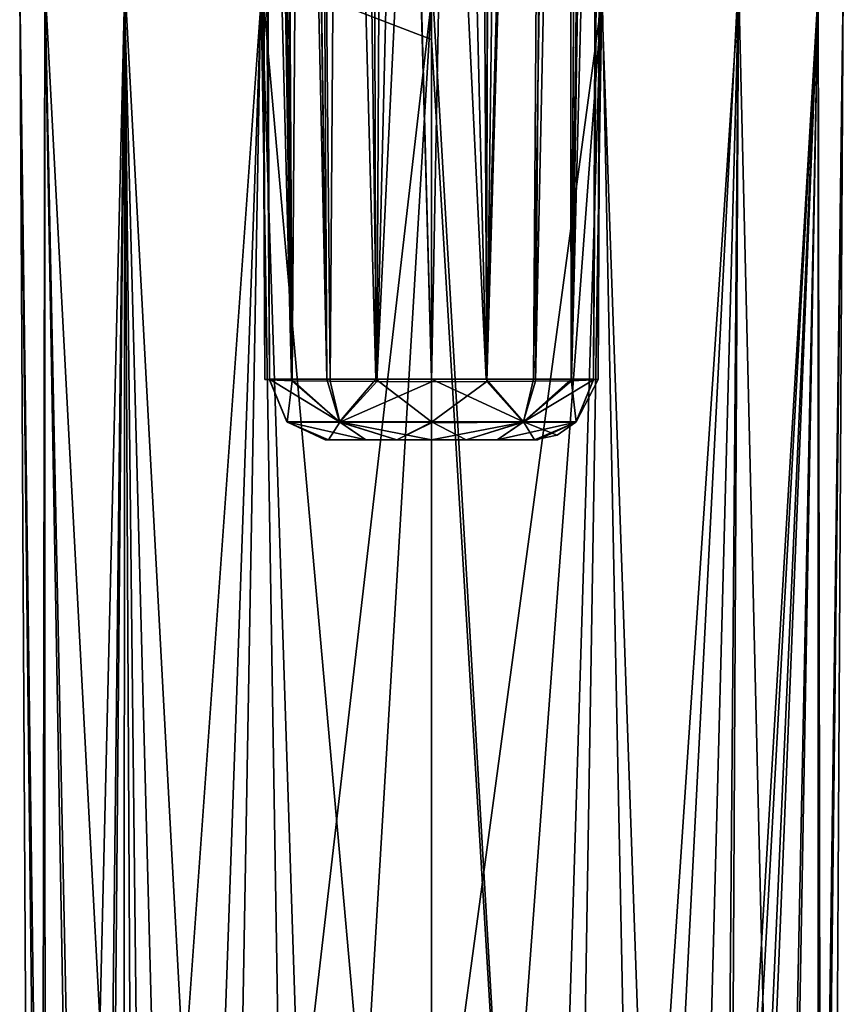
# Model space of a CAD drawing. Header units: metres. Extents: x -26 to 26, y -154 to 26.
# Tile 2 of 12: x -14 to 14, y -121 to -89. Entities that reach past the tile are written whole.
import ezdxf

# ---------------------------------------------------------------- set-up
doc = ezdxf.new("R2010")
doc.units = ezdxf.units.M
doc.layers.add('solid_509435_M3', color=7, linetype='CONTINUOUS')

msp = doc.modelspace()

# ---------------------------------------------------------------- linework, layer by layer
at = {"layer": 'solid_509435_M3'}
for points in [[(-5.883221, -23.939682, 184.970367), (-5.347391, -100.504089, 188.003525), (-5.59588, -62.235958, 187.316818)], [(-5.883221, -23.939682, 184.970367), (-5.509708, -100.509758, 186.656021), (-5.347391, -100.504089, 188.003525)], [(-5.883221, -23.939682, 184.970367), (-5.844368, -23.967827, 183.322144), (-5.509708, -100.509758, 186.656021)], [(-5.844368, -23.967827, 186.630096), (-5.59588, -62.235958, 187.316818), (-4.621218, -100.502571, 189.686966)], [(-5.642291, -24.10985, 187.900421), (-5.844368, -23.967827, 186.630096), (-4.621218, -100.502571, 189.686966)], [(-5.844368, -23.967827, 183.322144), (-5.595812, -62.246387, 184.315765), (-5.509708, -100.509758, 186.656021)], [(4.619876, -100.550308, 183.625473), (5.844368, -23.967827, 183.322144), (5.595812, -62.246387, 184.315765)], [(5.622588, -24.123335, 181.988724), (5.844368, -23.967827, 183.322144), (4.619876, -100.550308, 183.625473)], [(5.88322, -23.939892, 184.970978), (5.347255, -100.524948, 185.309387), (5.595812, -62.246387, 184.315765)], [(5.88322, -23.939892, 184.970978), (5.509708, -100.509758, 186.656036), (5.347255, -100.524948, 185.309387)], [(5.88322, -23.939892, 184.970978), (5.844368, -23.967827, 186.630096), (5.509708, -100.509758, 186.656036)], [(5.509708, -100.509758, 186.656036), (5.844368, -23.967827, 186.630096), (5.59588, -62.235958, 187.316818)], [(-5.111203, -24.448523, 189.197189), (-5.642291, -24.10985, 187.900421), (-4.621218, -100.502571, 189.686966)], [(-5.623003, -24.123007, 181.990158), (-5.347255, -100.524948, 185.309387), (-5.595812, -62.246387, 184.315765)], [(-5.623003, -24.123007, 181.990158), (-4.606761, -100.550606, 183.605347), (-5.347255, -100.524948, 185.309387)], [(-5.623003, -24.123007, 181.990158), (-5.042806, -24.488878, 180.65863), (-4.606761, -100.550606, 183.605347)], [(5.642459, -24.10973, 187.899811), (4.61294, -100.502563, 189.699722), (5.347391, -100.504089, 188.003525)], [(5.642459, -24.10973, 187.899811), (5.111197, -24.44853, 189.197205), (4.61294, -100.502563, 189.699722)], [(5.04199, -24.489376, 180.657272), (5.622588, -24.123335, 181.988724), (4.619876, -100.550308, 183.625473)], [(5.642459, -24.10973, 187.899811), (5.347391, -100.504089, 188.003525), (5.59588, -62.235958, 187.316818)], [(-5.111203, -24.448523, 189.197189), (-4.621218, -100.502571, 189.686966), (-3.451576, -100.501282, 190.983749)], [(-4.554297, -24.756113, 190.021881), (-5.111203, -24.448523, 189.197189), (-3.451576, -100.501282, 190.983749)], [(-5.042806, -24.488878, 180.65863), (-4.063688, -24.990255, 179.439102), (-4.606761, -100.550606, 183.605347)], [(5.04199, -24.489376, 180.657272), (4.619876, -100.550308, 183.625473), (3.433481, -100.569862, 182.317078)], [(4.062856, -24.990622, 179.438309), (5.04199, -24.489376, 180.657272), (3.433481, -100.569862, 182.317078)], [(5.111197, -24.44853, 189.197205), (4.560227, -24.753101, 190.014526), (4.61294, -100.502563, 189.699722)], [(-4.063688, -24.990255, 179.439102), (-3.346265, -100.570877, 182.248962), (-4.606761, -100.550606, 183.605347)], [(-4.51183, -24.777788, 190.073898), (-4.554297, -24.756113, 190.021881), (-3.451576, -100.501282, 190.983749)], [(-3.870641, -25.073948, 190.73616), (-4.51183, -24.777788, 190.073898), (-3.451576, -100.501282, 190.983749)], [(-4.063688, -24.990255, 179.439102), (-2.809366, -25.450663, 178.536392), (-3.346265, -100.570877, 182.248962)], [(4.062856, -24.990622, 179.438309), (3.433481, -100.569862, 182.317078), (1.823158, -100.583107, 181.426468)], [(2.809597, -25.450605, 178.536514), (4.062856, -24.990622, 179.438309), (1.823158, -100.583107, 181.426468)], [(4.51791, -24.774736, 190.066513), (3.364809, -100.501213, 191.052139), (4.61294, -100.502563, 189.699722)], [(4.51791, -24.774736, 190.066513), (3.882455, -25.068884, 190.725708), (3.364809, -100.501213, 191.052139)], [(4.560227, -24.753101, 190.014526), (4.51791, -24.774736, 190.066513), (4.61294, -100.502563, 189.699722)], [(-3.870641, -25.073948, 190.73616), (-3.451576, -100.501282, 190.983749), (-1.833416, -100.500336, 191.885773)], [(-2.050422, -25.641064, 191.82869), (-3.870641, -25.073948, 190.73616), (-1.833416, -100.500336, 191.885773)], [(3.882455, -25.068884, 190.725708), (1.810391, -100.500328, 191.893845), (3.364809, -100.501213, 191.052139)], [(3.882455, -25.068884, 190.725708), (2.06542, -25.637907, 191.823044), (1.810391, -100.500328, 191.893845)], [(-2.809366, -25.450663, 178.536392), (-1.808454, -100.583206, 181.421341), (-3.346265, -100.570877, 182.248962)], [(-2.809366, -25.450663, 178.536392), (-1.41433, -25.752882, 178.004272), (-1.808454, -100.583206, 181.421341)], [(-2.050422, -25.641064, 191.82869), (-1.833416, -100.500336, 191.885773), (0, -100.5, 192.199997)], [(-1.994642, -25.652517, 191.849243), (-2.050422, -25.641064, 191.82869), (0, -100.5, 192.199997)], [(-1.994642, -25.652517, 191.849243), (0, -100.5, 192.199997), (0, -63.176716, 192.199997)], [(2.000398, -25.65134, 191.847153), (0, -25.853436, 192.199997), (1.810391, -100.500328, 191.893845)], [(1.413678, -25.752975, 178.004105), (2.809597, -25.450605, 178.536514), (1.823158, -100.583107, 181.426468)], [(2.06542, -25.637907, 191.823044), (2.000398, -25.65134, 191.847153), (1.810391, -100.500328, 191.893845)], [(-1.41433, -25.752882, 178.004272), (0, -25.853436, 177.835022), (-1.808454, -100.583206, 181.421341)], [(0, -25.853436, 177.835022), (0, -63.220577, 179.47554), (-1.808454, -100.583206, 181.421341)], [(1.413678, -25.752975, 178.004105), (0, -100.587723, 181.116043), (0, -63.220577, 179.47554)], [(1.413678, -25.752975, 178.004105), (1.823158, -100.583107, 181.426468), (0, -100.587723, 181.116043)], [(1.810391, -100.500328, 191.893845), (0, -25.853436, 192.199997), (0, -63.176716, 192.199997)], [(-5.59588, -62.235958, 187.316818), (-5.347391, -100.504089, 188.003525), (-4.621218, -100.502571, 189.686966)], [(-5.595812, -62.246387, 184.315765), (-5.347255, -100.524948, 185.309387), (-5.509708, -100.509758, 186.656021)], [(4.619876, -100.550308, 183.625473), (5.595812, -62.246387, 184.315765), (5.347255, -100.524948, 185.309387)], [(5.509708, -100.509758, 186.656036), (5.59588, -62.235958, 187.316818), (5.347391, -100.504089, 188.003525)], [(0, -63.220577, 179.47554), (0, -100.587723, 181.116043), (-1.808454, -100.583206, 181.421341)], [(1.810391, -100.500328, 191.893845), (0, -63.176716, 192.199997), (0, -100.5, 192.199997)], [(-6.738916, -150.262772, 147.087845), (-5.630074, -87.109535, 145.811981), (-10.141397, -87.211128, 142.389023)], [(-6.738916, -150.262772, 147.087845), (-3.55368, -150.226013, 148.368149), (-5.630074, -87.109535, 145.811981)], [(-5.630074, -87.109535, 145.811981), (0, -89.285324, 147.048553), (0, -87.074753, 146.98407)], [(-5.630074, -87.109535, 145.811981), (0, -150.212433, 148.825821), (0, -89.285324, 147.048553)], [(-3.55368, -150.226013, 148.368149), (0, -150.212433, 148.825821), (-5.630074, -87.109535, 145.811981)], [(0, -87.074753, 146.98407), (0, -89.285324, 147.048553), (3.671736, -150.226944, 148.336609)], [(5.630074, -87.109535, 145.811981), (0, -87.074753, 146.98407), (3.671736, -150.226944, 148.336609)], [(5.630074, -87.109535, 145.811981), (3.671736, -150.226944, 148.336609), (6.907485, -150.265411, 146.992096)], [(10.141397, -87.211128, 142.389023), (5.630074, -87.109535, 145.811981), (6.907485, -150.265411, 146.992096)], [(-12.763711, -150.478836, 139.617722), (-12.769361, -87.357735, 137.449371), (-13.600171, -87.52182, 131.920792)], [(-9.432436, -150.316467, 145.094955), (-10.141397, -87.211128, 142.389023), (-12.769361, -87.357735, 137.449371)], [(-11.474493, -150.387329, 142.547119), (-9.432436, -150.316467, 145.094955), (-12.769361, -87.357735, 137.449371)], [(-12.763711, -150.478836, 139.617722), (-11.474493, -150.387329, 142.547119), (-12.769361, -87.357735, 137.449371)], [(-9.432436, -150.316467, 145.094955), (-6.738916, -150.262772, 147.087845), (-10.141397, -87.211128, 142.389023)], [(10.141397, -87.211128, 142.389023), (6.907485, -150.265411, 146.992096), (9.619217, -150.321381, 144.911453)], [(10.141397, -87.211128, 142.389023), (9.619217, -150.321381, 144.911453), (11.646234, -150.39592, 142.254974)], [(12.769361, -87.357735, 137.449371), (10.141397, -87.211128, 142.389023), (11.646234, -150.39592, 142.254974)], [(12.769361, -87.357735, 137.449371), (11.646234, -150.39592, 142.254974), (12.867534, -150.491653, 139.237137)], [(13.600171, -87.52182, 131.920792), (12.769361, -87.357735, 137.449371), (12.867534, -150.491653, 139.237137)], [(-12.869292, -150.72168, 133.314972), (-13.600171, -87.52182, 131.920792), (-12.769361, -87.685905, 126.392204)], [(-13.238969, -150.591476, 136.482376), (-12.763711, -150.478836, 139.617722), (-13.600171, -87.52182, 131.920792)], [(-12.869292, -150.72168, 133.314972), (-13.238969, -150.591476, 136.482376), (-13.600171, -87.52182, 131.920792)], [(-11.650651, -150.859146, 130.302521), (-12.869292, -150.72168, 133.314972), (-12.769361, -87.685905, 126.392204)], [(-11.650651, -150.859146, 130.302521), (-12.769361, -87.685905, 126.392204), (-10.141397, -87.832512, 121.452545)], [(9.881561, -136.147873, 126.349785), (12.769361, -87.685905, 126.392204), (10.144773, -135.354462, 126.562622)], [(9.881561, -136.147873, 126.349785), (10.141397, -87.832512, 121.452545), (12.769361, -87.685905, 126.392204)], [(12.769361, -87.685905, 126.392204), (10.569369, -136.929001, 127.248657), (10.144773, -135.354462, 126.562622)], [(12.769361, -87.685905, 126.392204), (10.712919, -138.442352, 127.59549), (10.569369, -136.929001, 127.248657)], [(12.769361, -87.685905, 126.392204), (11.477132, -150.873215, 130.007553), (10.712919, -138.442352, 127.59549)], [(12.769361, -87.685905, 126.392204), (12.764811, -150.73851, 132.931686), (11.477132, -150.873215, 130.007553)], [(13.600171, -87.52182, 131.920792), (13.239053, -150.607651, 136.066086), (12.764811, -150.73851, 132.931686)], [(12.769361, -87.685905, 126.392204), (13.600171, -87.52182, 131.920792), (12.764811, -150.73851, 132.931686)], [(13.600171, -87.52182, 131.920792), (12.867534, -150.491653, 139.237137), (13.239053, -150.607651, 136.066086)], [(-11.650651, -150.859146, 130.302521), (-10.141397, -87.832512, 121.452545), (-10.712919, -138.442352, 127.59549)], [(-10.141397, -87.832512, 121.452545), (-10.569369, -136.929001, 127.248657), (-10.712919, -138.442352, 127.59549)], [(-10.141397, -87.832512, 121.452545), (-10.144773, -135.354462, 126.562622), (-10.569369, -136.929001, 127.248657)], [(-9.881552, -136.147842, 126.349777), (-10.144773, -135.354462, 126.562622), (-10.141397, -87.832512, 121.452545)], [(-8.921134, -134.033432, 125.177773), (-10.141397, -87.832512, 121.452545), (-5.630074, -87.934097, 118.029594)], [(-8.921134, -134.033432, 125.177773), (-9.881552, -136.147842, 126.349777), (-10.141397, -87.832512, 121.452545)], [(-7.174809, -132.050903, 123.661537), (-8.921134, -134.033432, 125.177773), (-5.630074, -87.934097, 118.029594)], [(-4.934588, -130.633911, 122.402687), (-7.174809, -132.050903, 123.661537), (-5.630074, -87.934097, 118.029594)], [(-4.934588, -130.633911, 122.402687), (-5.630074, -87.934097, 118.029594), (0, -87.968887, 116.857506)], [(-2.496529, -129.827835, 121.638573), (-4.934588, -130.633911, 122.402687), (0, -87.968887, 116.857506)], [(-2.496529, -129.827835, 121.638573), (0, -87.968887, 116.857506), (0, -129.56929, 121.3862)], [(0, -129.56929, 121.3862), (0, -87.968887, 116.857506), (5.630074, -87.934097, 118.029594)], [(2.496532, -129.827835, 121.638573), (0, -129.56929, 121.3862), (5.630074, -87.934097, 118.029594)], [(4.934598, -130.633911, 122.402695), (2.496532, -129.827835, 121.638573), (5.630074, -87.934097, 118.029594)], [(7.174835, -132.050934, 123.661552), (4.934598, -130.633911, 122.402695), (5.630074, -87.934097, 118.029594)], [(7.174835, -132.050934, 123.661552), (5.630074, -87.934097, 118.029594), (10.141397, -87.832512, 121.452545)], [(8.921153, -134.033463, 125.177795), (7.174835, -132.050934, 123.661552), (10.141397, -87.832512, 121.452545)], [(9.881561, -136.147873, 126.349785), (8.921153, -134.033463, 125.177795), (10.141397, -87.832512, 121.452545)], [(0, -89.285324, 147.048553), (0, -150.212433, 148.825821), (3.671736, -150.226944, 148.336609)], [(-5.347255, -100.524948, 185.309387), (-5.347391, -100.504089, 188.003525), (-5.509708, -100.509758, 186.656021)], [(-3.037248, -101.914215, 190.564789), (-4.621218, -100.502571, 189.686966), (-5.347391, -100.504089, 188.003525)], [(-4.778383, -101.914215, 187.864349), (-5.347391, -100.504089, 188.003525), (-5.347255, -100.524948, 185.309387)], [(-3.037248, -101.914215, 190.564789), (-5.347391, -100.504089, 188.003525), (-4.778383, -101.914215, 187.864349)], [(-4.769808, -101.923004, 185.450668), (-5.347255, -100.524948, 185.309387), (-4.606761, -100.550606, 183.605347)], [(-4.778383, -101.914215, 187.864349), (-5.347255, -100.524948, 185.309387), (-4.769808, -101.923004, 185.450668)], [(-4.769808, -101.923004, 185.450668), (-4.606761, -100.550606, 183.605347), (-3.031288, -101.923004, 182.755554)], [(-3.037248, -101.914215, 190.564789), (-3.451576, -100.501282, 190.983749), (-4.621218, -100.502571, 189.686966)], [(-3.031288, -101.923004, 182.755554), (-4.606761, -100.550606, 183.605347), (-3.346265, -100.570877, 182.248962)], [(-3.037248, -101.914215, 190.564789), (-1.833416, -100.500336, 191.885773), (-3.451576, -100.501282, 190.983749)], [(-3.031288, -101.923004, 182.755554), (-3.346265, -100.570877, 182.248962), (-1.808454, -100.583206, 181.421341)], [(0, -101.914215, 191.614212), (-1.833416, -100.500336, 191.885773), (-3.037248, -101.914215, 190.564789)], [(-3.031288, -101.923004, 182.755554), (-1.808454, -100.583206, 181.421341), (0, -100.587723, 181.116043)], [(-3.031288, -101.923004, 182.755554), (0, -100.587723, 181.116043), (0, -101.923004, 181.708755)], [(0, -101.914215, 191.614212), (0, -100.5, 192.199997), (-1.833416, -100.500336, 191.885773)], [(3.036941, -101.914215, 190.565033), (1.810391, -100.500328, 191.893845), (0, -100.5, 192.199997)], [(3.036941, -101.914215, 190.565033), (0, -100.5, 192.199997), (0, -101.914215, 191.614212)], [(0, -101.923004, 181.708755), (0, -100.587723, 181.116043), (1.823158, -100.583107, 181.426468)], [(3.031596, -101.923004, 182.755798), (0, -101.923004, 181.708755), (1.823158, -100.583107, 181.426468)], [(3.036941, -101.914215, 190.565033), (3.364809, -100.501213, 191.052139), (1.810391, -100.500328, 191.893845)], [(3.031596, -101.923004, 182.755798), (1.823158, -100.583107, 181.426468), (3.433481, -100.569862, 182.317078)], [(3.031596, -101.923004, 182.755798), (4.619876, -100.550308, 183.625473), (5.347255, -100.524948, 185.309387)], [(3.031596, -101.923004, 182.755798), (5.347255, -100.524948, 185.309387), (4.769808, -101.923004, 185.450668)], [(3.031596, -101.923004, 182.755798), (3.433481, -100.569862, 182.317078), (4.619876, -100.550308, 183.625473)], [(3.036941, -101.914215, 190.565033), (4.61294, -100.502563, 189.699722), (3.364809, -100.501213, 191.052139)], [(4.778383, -101.914215, 187.864349), (4.61294, -100.502563, 189.699722), (3.036941, -101.914215, 190.565033)], [(4.778383, -101.914215, 187.864349), (5.347391, -100.504089, 188.003525), (4.61294, -100.502563, 189.699722)], [(4.769808, -101.923004, 185.450668), (5.347255, -100.524948, 185.309387), (4.778383, -101.914215, 187.864349)], [(4.778383, -101.914215, 187.864349), (5.509708, -100.509758, 186.656036), (5.347391, -100.504089, 188.003525)], [(4.778383, -101.914215, 187.864349), (5.347255, -100.524948, 185.309387), (5.509708, -100.509758, 186.656036)], [(-4.778383, -101.914215, 187.864349), (-3.404707, -102.5, 185.784653), (-3.509732, -102.5, 186.656265)], [(-4.778383, -101.914215, 187.864349), (-4.769808, -101.923004, 185.450668), (-3.404707, -102.5, 185.784653)], [(-4.778383, -101.914215, 187.864349), (-3.509732, -102.5, 186.656265), (-3.404666, -102.5, 187.528351)], [(-4.778383, -101.914215, 187.864349), (-3.404666, -102.5, 187.528351), (-2.164431, -102.5, 189.452042)], [(-3.037248, -101.914215, 190.564789), (-4.778383, -101.914215, 187.864349), (-2.164431, -102.5, 189.452042)], [(-4.769808, -101.923004, 185.450668), (-3.031288, -101.923004, 182.755554), (-3.404707, -102.5, 185.784653)], [(-3.031288, -101.923004, 182.755554), (-2.164514, -102.5, 183.861786), (-3.404707, -102.5, 185.784653)], [(-3.037248, -101.914215, 190.564789), (-2.164431, -102.5, 189.452042), (-1.145013, -102.5, 190.007736)], [(-3.037248, -101.914215, 190.564789), (-1.145013, -102.5, 190.007736), (0, -102.5, 190.199997)], [(0, -101.914215, 191.614212), (-3.037248, -101.914215, 190.564789), (0, -102.5, 190.199997)], [(-3.031288, -101.923004, 182.755554), (-1.145283, -102.5, 183.306381), (-2.164514, -102.5, 183.861786)], [(-3.031288, -101.923004, 182.755554), (0, -101.923004, 181.708755), (-1.145283, -102.5, 183.306381)], [(0, -101.923004, 181.708755), (0, -101.944893, 181.731262), (-1.145283, -102.5, 183.306381)], [(0, -101.944893, 181.731262), (0, -102.5, 183.11412), (-1.145283, -102.5, 183.306381)], [(0, -101.914215, 191.614212), (0, -102.5, 190.199997), (1.145004, -102.5, 190.007751)], [(3.036941, -101.914215, 190.565033), (0, -101.914215, 191.614212), (1.145004, -102.5, 190.007751)], [(3.031596, -101.923004, 182.755798), (1.1453, -102.5, 183.306381), (0, -102.5, 183.11412)], [(3.031596, -101.923004, 182.755798), (0, -102.5, 183.11412), (0, -101.944893, 181.731262)], [(3.031596, -101.923004, 182.755798), (0, -101.944893, 181.731262), (0, -101.923004, 181.708755)], [(3.036941, -101.914215, 190.565033), (1.145004, -102.5, 190.007751), (2.164192, -102.5, 189.45224)], [(3.031596, -101.923004, 182.755798), (2.164757, -102.5, 183.861969), (1.1453, -102.5, 183.306381)], [(3.036941, -101.914215, 190.565033), (2.164192, -102.5, 189.45224), (3.404666, -102.5, 187.528351)], [(4.769808, -101.923004, 185.450668), (3.404707, -102.5, 185.784653), (2.164757, -102.5, 183.861969)], [(3.031596, -101.923004, 182.755798), (4.769808, -101.923004, 185.450668), (2.164757, -102.5, 183.861969)], [(4.148116, -102.347755, 187.71019), (3.036941, -101.914215, 190.565033), (3.404666, -102.5, 187.528351)], [(4.148116, -102.347755, 187.71019), (4.778383, -101.914215, 187.864349), (3.036941, -101.914215, 190.565033)], [(4.769808, -101.923004, 185.450668), (3.404666, -102.5, 187.528351), (3.509732, -102.5, 186.656281)], [(4.769808, -101.923004, 185.450668), (4.148116, -102.347755, 187.71019), (3.404666, -102.5, 187.528351)], [(4.769808, -101.923004, 185.450668), (3.509732, -102.5, 186.656281), (3.404707, -102.5, 185.784653)], [(4.769808, -101.923004, 185.450668), (4.778383, -101.914215, 187.864349), (4.148116, -102.347755, 187.71019)], [(3.509732, -102.5, 186.656281), (-3.509732, -102.5, 186.656265), (-3.404707, -102.5, 185.784653)], [(3.404666, -102.5, 187.528351), (-3.404666, -102.5, 187.528351), (-3.509732, -102.5, 186.656265)], [(3.509732, -102.5, 186.656281), (3.404666, -102.5, 187.528351), (-3.509732, -102.5, 186.656265)], [(3.404707, -102.5, 185.784653), (-3.404707, -102.5, 185.784653), (-2.164514, -102.5, 183.861786)], [(3.404707, -102.5, 185.784653), (3.509732, -102.5, 186.656281), (-3.404707, -102.5, 185.784653)], [(2.164192, -102.5, 189.45224), (-2.164431, -102.5, 189.452042), (-3.404666, -102.5, 187.528351)], [(3.404666, -102.5, 187.528351), (2.164192, -102.5, 189.45224), (-3.404666, -102.5, 187.528351)], [(1.1453, -102.5, 183.306381), (-2.164514, -102.5, 183.861786), (-1.145283, -102.5, 183.306381)], [(2.164757, -102.5, 183.861969), (3.404707, -102.5, 185.784653), (-2.164514, -102.5, 183.861786)], [(1.1453, -102.5, 183.306381), (2.164757, -102.5, 183.861969), (-2.164514, -102.5, 183.861786)], [(1.145004, -102.5, 190.007751), (-1.145013, -102.5, 190.007736), (-2.164431, -102.5, 189.452042)], [(2.164192, -102.5, 189.45224), (1.145004, -102.5, 190.007751), (-2.164431, -102.5, 189.452042)], [(1.1453, -102.5, 183.306381), (-1.145283, -102.5, 183.306381), (0, -102.5, 183.11412)], [(1.145004, -102.5, 190.007751), (0, -102.5, 190.199997), (-1.145013, -102.5, 190.007736)]]:
    msp.add_3dface(points, dxfattribs=at)

doc.saveas('drawing.dxf')
